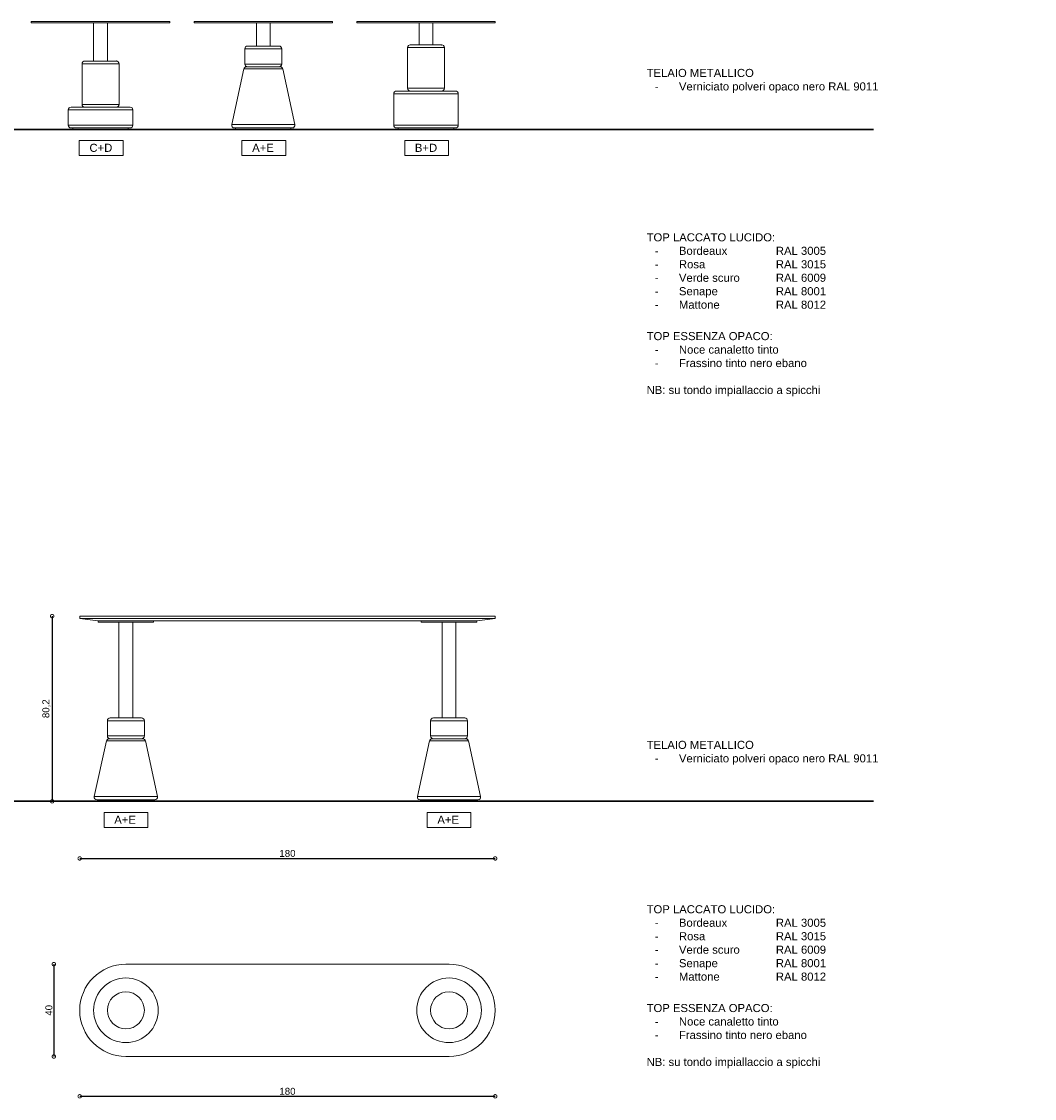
# Model space of a CAD drawing. Header units: millimetres. Extents: x 212 to 4870, y -1159 to 1622.
# Tile 13 of 21: x 3345 to 3784, y 486 to 952. Entities that reach past the tile are written whole.
import ezdxf

# ---------------------------------------------------------------- set-up
doc = ezdxf.new("R2010")
doc.units = ezdxf.units.MM
doc.header["$PDSIZE"] = -1
doc.layers.get('0').update_dxf_attribs({"lineweight": 9})
doc.layers.add('FORMAT', color=7, linetype='Continuous')
doc.styles.get("Standard").update_dxf_attribs({"font": 'Arial.ttf'})
doc.dimstyles.new('ISO-25', dxfattribs={"dimtxt": 3, "dimasz": 3, "dimexe": 1.25, "dimexo": 0.625, "dimtad": 1, "dimdec": 1, "dimtxsty": 'Standard', "dimblk": 'DOTSMALL', "dimblk1": 'DOTSMALL', "dimblk2": 'DOTSMALL', "dimcen": 2.5, "dimse1": 1, "dimse2": 1, "dimadec": 0, "dimazin": 0, "dimtfac": 1, "dimtdec": 1, "dimtmove": 0, "dimatfit": 3, "dimldrblk": 'DOTSMALL', "dimfxl": 1, "dimarcsym": 0})

# ---------------------------------------------------------------- blocks, each defined once
blk = doc.blocks.new('_DotSmall')
at = {"color": 0, "linetype": 'ByBlock', "const_width": 0.5}
blk.add_lwpolyline([(-0.0625, 0, 1), (0.0625, 0, 1)], format="xyb", close=True, dxfattribs=at)
blk = doc.blocks.new('*D30')
at = {"color": 0, "lineweight": -2, "transparency": 16777216}
blk.add_line((3358.17, 694.85), (3358.17, 614.65), dxfattribs=at)
at = {"layer": 'Defpoints', "color": 0, "transparency": 16777216}
for p in [(3370.12, 694.85), (3358.17, 614.65), (3370.12, 614.65)]:
    blk.add_point(p, dxfattribs=at)
at = {"color": 0, "lineweight": -2, "transparency": 16777216, "xscale": 3, "yscale": 3, "zscale": 3}
for p, rotation in [((3358.17, 694.85), 90), ((3358.17, 614.65), 270)]:
    blk.add_blockref('_DotSmall', p, dxfattribs=dict(at, rotation=rotation))
at = {"color": 0, "transparency": 16777216, "insert": (3355.73, 654.75), "char_height": 3, "attachment_point": 5, "rotation": 90}
blk.add_mtext('80,2', dxfattribs=at)
blk = doc.blocks.new('*D31')
at = {"color": 0, "lineweight": -2, "transparency": 16777216}
blk.add_line((3370.12, 589.89), (3550.12, 589.89), dxfattribs=at)
at = {"layer": 'Defpoints', "color": 0, "transparency": 16777216}
for p in [(3370.12, 693.85), (3550.12, 694.85), (3550.12, 589.89)]:
    blk.add_point(p, dxfattribs=at)
at = {"color": 0, "lineweight": -2, "transparency": 16777216, "xscale": 3, "yscale": 3, "zscale": 3, "rotation": 180}
blk.add_blockref('_DotSmall', (3370.12, 589.89), dxfattribs=at)
at = {"color": 0, "lineweight": -2, "transparency": 16777216, "xscale": 3, "yscale": 3, "zscale": 3}
blk.add_blockref('_DotSmall', (3550.12, 589.89), dxfattribs=at)
at = {"color": 0, "transparency": 16777216, "insert": (3460.12, 592.04), "char_height": 3, "attachment_point": 5}
blk.add_mtext('180', dxfattribs=at)
blk = doc.blocks.new('*D32')
at = {"color": 0, "lineweight": -2, "transparency": 16777216}
blk.add_line((3358.91, 544.11), (3358.91, 504.11), dxfattribs=at)
at = {"layer": 'Defpoints', "color": 0, "transparency": 16777216}
for p in [(3390.12, 544.11), (3358.91, 504.11), (3390.12, 504.11)]:
    blk.add_point(p, dxfattribs=at)
at = {"color": 0, "lineweight": -2, "transparency": 16777216, "xscale": 3, "yscale": 3, "zscale": 3}
for p, rotation in [((3358.91, 544.11), 90), ((3358.91, 504.11), 270)]:
    blk.add_blockref('_DotSmall', p, dxfattribs=dict(at, rotation=rotation))
at = {"color": 0, "transparency": 16777216, "insert": (3356.77, 524.11), "char_height": 3, "attachment_point": 5, "rotation": 90}
blk.add_mtext('40', dxfattribs=at)
blk = doc.blocks.new('*D33')
at = {"color": 0, "lineweight": -2, "transparency": 16777216}
blk.add_line((3370.12, 486.87), (3550.12, 486.87), dxfattribs=at)
at = {"layer": 'Defpoints', "color": 0, "transparency": 16777216}
for p in [(3370.12, 524.11), (3550.12, 524.11), (3550.12, 486.87)]:
    blk.add_point(p, dxfattribs=at)
at = {"color": 0, "lineweight": -2, "transparency": 16777216, "xscale": 3, "yscale": 3, "zscale": 3, "rotation": 180}
blk.add_blockref('_DotSmall', (3370.12, 486.87), dxfattribs=at)
at = {"color": 0, "lineweight": -2, "transparency": 16777216, "xscale": 3, "yscale": 3, "zscale": 3}
blk.add_blockref('_DotSmall', (3550.12, 486.87), dxfattribs=at)
at = {"color": 0, "transparency": 16777216, "insert": (3460.12, 489.02), "char_height": 3, "attachment_point": 5}
blk.add_mtext('180', dxfattribs=at)

msp = doc.modelspace()

# ---------------------------------------------------------------- linework, layer by layer
at = {"color": 7, "linetype": 'Continuous', "lineweight": 9}
for p, q in [((3349.15, 952.39), (3349.15, 951.89)), ((3349.15, 952.39), (3379.15, 952.39)), ((3349.15, 951.89), (3379.15, 951.89)), ((3376.15, 951.89), (3376.15, 935.29)), ((3379.15, 952.39), (3409.15, 952.39)), ((3379.15, 951.89), (3409.15, 951.89)), ((3382.15, 935.29), (3382.15, 951.89)), ((3409.15, 951.89), (3409.15, 952.39)), ((3419.65, 952.39), (3419.65, 951.89)), ((3419.65, 952.39), (3449.65, 952.39)), ((3419.65, 951.89), (3449.65, 951.89)), ((3446.65, 951.89), (3446.65, 941.79)), ((3449.65, 952.39), (3479.65, 952.39)), ((3449.65, 951.89), (3479.65, 951.89)), ((3452.65, 941.79), (3452.65, 951.89)), ((3479.65, 951.89), (3479.65, 952.39)), ((3490.14, 952.39), (3490.14, 951.89)), ((3490.14, 952.39), (3520.14, 952.39)), ((3490.14, 951.89), (3520.14, 951.89)), ((3517.14, 951.89), (3517.14, 942.29)), ((3520.14, 952.39), (3550.14, 952.39)), ((3520.14, 951.89), (3550.14, 951.89)), ((3523.14, 942.29), (3523.14, 951.89)), ((3550.14, 951.89), (3550.14, 952.39)), ((3513.34, 942.29), (3526.6, 942.29)), ((3526.54, 942.29), (3513.34, 942.29)), ((3526.94, 942.29), (3526.54, 942.29)), ((3526.6, 942.29), (3526.94, 942.29)), ((3441.65, 940.59), (3441.65, 933.99)), ((3442.85, 941.79), (3442.99, 941.79)), ((3442.99, 941.79), (3456.45, 941.79)), ((3457.65, 933.99), (3457.65, 940.59)), ((3512.14, 941.09), (3512.14, 923.49)), ((3528.14, 923.49), (3528.14, 941.09)), ((3371.15, 934.09), (3371.15, 916.49)), ((3372.35, 935.29), (3385.61, 935.29)), ((3385.55, 935.29), (3372.35, 935.29)), ((3385.95, 935.29), (3385.55, 935.29)), ((3385.61, 935.29), (3385.95, 935.29)), ((3387.15, 916.49), (3387.15, 934.09)), ((3441.19, 931.84), (3435.96, 907.74)), ((3442.36, 932.79), (3443.43, 932.79)), ((3443.43, 932.79), (3456.93, 932.79)), ((3463.33, 907.74), (3458.1, 931.84)), ((3506.14, 921.09), (3506.14, 907.49)), ((3507.34, 922.29), (3532.94, 922.29)), ((3534.14, 907.49), (3534.14, 921.09)), ((3366.35, 915.29), (3391.95, 915.29)), ((3365.15, 914.09), (3365.15, 907.49)), ((3393.15, 907.49), (3393.15, 914.09)), ((3391.95, 906.29), (3366.35, 906.29)), ((3367.15, 906.29), (3367.15, 905.69)), ((3379.15, 905.69), (3367.15, 905.69)), ((3391.15, 905.69), (3379.15, 905.69)), ((3391.15, 905.69), (3391.15, 906.29)), ((3462.16, 906.29), (3437.13, 906.29)), ((3437.65, 906.29), (3437.65, 905.69)), ((3449.65, 905.69), (3437.65, 905.69)), ((3461.65, 905.69), (3449.65, 905.69)), ((3461.65, 905.69), (3461.65, 906.29)), ((3518.52, 906.29), (3507.34, 906.29)), ((3508.14, 906.29), (3508.14, 905.69)), ((3532.14, 905.69), (3508.14, 905.69)), ((3532.94, 906.29), (3518.52, 906.29)), ((3532.14, 905.69), (3532.14, 906.29)), ((3370.12, 694.85), (3370.12, 693.85)), ((3370.12, 694.85), (3390.12, 694.85)), ((3370.12, 693.85), (3378.12, 692.85)), ((3390.12, 693.85), (3370.12, 693.85)), ((3378.12, 692.85), (3378.12, 692.25)), ((3390.12, 692.85), (3378.12, 692.85)), ((3378.12, 692.25), (3390.12, 692.25)), ((3387.12, 692.25), (3387.12, 650.75)), ((3390.12, 694.85), (3530.12, 694.85)), ((3530.12, 693.85), (3390.12, 693.85)), ((3530.12, 692.85), (3390.12, 692.85)), ((3390.12, 692.25), (3402.12, 692.25)), ((3393.12, 650.75), (3393.12, 692.25)), ((3402.12, 692.25), (3402.12, 692.85)), ((3518.12, 692.85), (3518.12, 692.25)), ((3518.12, 692.25), (3530.12, 692.25)), ((3527.12, 692.25), (3527.12, 650.75)), ((3530.12, 694.85), (3550.12, 694.85)), ((3550.12, 693.85), (3530.12, 693.85)), ((3542.12, 692.85), (3530.12, 692.85)), ((3530.12, 692.25), (3542.12, 692.25)), ((3533.12, 650.75), (3533.12, 692.25)), ((3550.12, 693.85), (3542.12, 692.85)), ((3542.12, 692.25), (3542.12, 692.85)), ((3550.12, 693.85), (3550.12, 694.85)), ((3382.12, 649.55), (3382.12, 642.95)), ((3383.32, 650.75), (3383.46, 650.75)), ((3383.46, 650.75), (3396.92, 650.75)), ((3398.12, 642.95), (3398.12, 649.55)), ((3522.12, 649.55), (3522.12, 642.95)), ((3523.32, 650.75), (3523.46, 650.75)), ((3523.46, 650.75), (3536.92, 650.75)), ((3538.12, 642.95), (3538.12, 649.55)), ((3381.66, 640.8), (3376.43, 616.7)), ((3382.84, 641.75), (3383.9, 641.75)), ((3383.9, 641.75), (3397.4, 641.75)), ((3403.8, 616.7), (3398.57, 640.8)), ((3521.66, 640.8), (3516.43, 616.7)), ((3522.84, 641.75), (3523.9, 641.75)), ((3523.9, 641.75), (3537.4, 641.75)), ((3543.8, 616.7), (3538.57, 640.8)), ((3402.63, 615.25), (3377.61, 615.25)), ((3378.12, 615.25), (3378.12, 614.65)), ((3390.12, 614.65), (3378.12, 614.65)), ((3402.12, 614.65), (3390.12, 614.65)), ((3402.12, 614.65), (3402.12, 615.25)), ((3542.63, 615.25), (3517.61, 615.25)), ((3518.12, 615.25), (3518.12, 614.65)), ((3530.12, 614.65), (3518.12, 614.65)), ((3542.12, 614.65), (3530.12, 614.65)), ((3542.12, 614.65), (3542.12, 615.25))]:
    msp.add_line(p, q, dxfattribs=at)
at = {"color": 1, "linetype": 'Continuous', "lineweight": 9}
for p, q in [((3441.81, 940.59), (3441.65, 940.59)), ((3441.65, 933.99), (3441.81, 933.99)), ((3527.74, 923.49), (3528.14, 923.49)), ((3386.75, 916.49), (3387.15, 916.49)), ((3382.29, 649.55), (3382.12, 649.55)), ((3522.29, 649.55), (3522.12, 649.55)), ((3382.12, 642.95), (3382.29, 642.95)), ((3522.12, 642.95), (3522.29, 642.95))]:
    msp.add_line(p, q, dxfattribs=at)
at = {"color": 252, "linetype": 'Continuous', "lineweight": 9}
for p, q in [((3457.65, 940.59), (3441.81, 940.59)), ((3527.74, 941.09), (3512.14, 941.09)), ((3528.14, 941.09), (3527.74, 941.09)), ((3386.75, 934.09), (3371.15, 934.09)), ((3387.15, 934.09), (3386.75, 934.09)), ((3441.81, 933.99), (3457.65, 933.99)), ((3442.43, 931.84), (3441.19, 931.84)), ((3458.1, 931.84), (3442.43, 931.84)), ((3518.36, 921.09), (3506.14, 921.09)), ((3512.14, 923.49), (3527.74, 923.49)), ((3534.14, 921.09), (3518.36, 921.09)), ((3371.15, 916.49), (3386.75, 916.49)), ((3393.15, 914.09), (3365.15, 914.09)), ((3365.15, 907.49), (3393.15, 907.49)), ((3435.96, 907.74), (3437.96, 907.74)), ((3437.96, 907.74), (3463.33, 907.74)), ((3506.14, 907.49), (3518.36, 907.49)), ((3518.36, 907.49), (3534.14, 907.49)), ((3398.12, 649.55), (3382.29, 649.55)), ((3538.12, 649.55), (3522.29, 649.55)), ((3382.9, 640.8), (3381.66, 640.8)), ((3382.29, 642.95), (3398.12, 642.95)), ((3398.57, 640.8), (3382.9, 640.8)), ((3522.9, 640.8), (3521.66, 640.8)), ((3522.29, 642.95), (3538.12, 642.95)), ((3538.57, 640.8), (3522.9, 640.8)), ((3376.43, 616.7), (3378.44, 616.7)), ((3378.44, 616.7), (3403.8, 616.7)), ((3516.43, 616.7), (3518.44, 616.7)), ((3518.44, 616.7), (3543.8, 616.7))]:
    msp.add_line(p, q, dxfattribs=at)
at = {"lineweight": 30}
for p, q in [((3069.25, 905.69), (3714, 905.69)), ((3069.25, 614.65), (3714, 614.65))]:
    msp.add_line(p, q, dxfattribs=at)
for p, q in [((3390.12, 544.11), (3530.12, 544.11)), ((3530.12, 504.11), (3390.12, 504.11))]:
    msp.add_line(p, q)
for points in [[(3369.92, 900.89), (3388.9, 900.89), (3388.9, 894.38), (3369.92, 894.38)], [(3440.42, 900.89), (3459.4, 900.89), (3459.4, 894.38), (3440.42, 894.38)], [(3510.91, 900.89), (3529.9, 900.89), (3529.9, 894.38), (3510.91, 894.38)], [(3380.67, 609.85), (3399.65, 609.85), (3399.65, 603.34), (3380.67, 603.34)], [(3520.65, 609.85), (3539.63, 609.85), (3539.63, 603.34), (3520.65, 603.34)]]:
    msp.add_lwpolyline(points, close=True)
at = {"color": 252, "linetype": 'Continuous', "lineweight": 9}
for centre, radius in [((3390.12, 524.11), 14), ((3530.12, 524.11), 14), ((3390.12, 524.11), 8), ((3530.12, 524.11), 8)]:
    msp.add_circle(centre, radius, dxfattribs=at)
at = {"color": 7, "linetype": 'Continuous', "lineweight": 9}
for centre, start, end in [((3513.34, 941.09), 90, 180), ((3526.94, 941.09), 0, 90), ((3442.85, 940.59), 90, 180), ((3456.45, 940.59), 0, 90), ((3372.35, 934.09), 90, 180), ((3385.95, 934.09), 0, 90), ((3442.85, 933.99), 180, 270), ((3456.45, 933.99), 270, 0), ((3442.36, 931.59), 90, 167.7577), ((3456.93, 931.59), 12.2423, 90), ((3507.34, 921.09), 90, 180), ((3513.34, 923.49), 180, 270), ((3526.94, 923.49), 270, 0), ((3532.94, 921.09), 0, 90), ((3366.35, 914.09), 90, 180), ((3372.35, 916.49), 180, 270), ((3385.95, 916.49), 270, 0), ((3391.95, 914.09), 0, 90), ((3366.35, 907.49), 180, 270), ((3391.95, 907.49), 270, 0), ((3437.13, 907.49), 167.7577, 270), ((3462.16, 907.49), 270, 12.2423), ((3507.34, 907.49), 180, 270), ((3532.94, 907.49), 270, 0), ((3383.32, 649.55), 90, 180), ((3396.92, 649.55), 0, 90), ((3523.32, 649.55), 90, 180), ((3536.92, 649.55), 0, 90), ((3382.84, 640.55), 90, 167.7577), ((3383.32, 642.95), 180, 270), ((3396.92, 642.95), 270, 0), ((3397.4, 640.55), 12.2423, 90), ((3522.84, 640.55), 90, 167.7577), ((3523.32, 642.95), 180, 270), ((3536.92, 642.95), 270, 0), ((3537.4, 640.55), 12.2423, 90), ((3377.61, 616.45), 167.7577, 270), ((3402.63, 616.45), 270, 12.2423), ((3517.61, 616.45), 167.7577, 270), ((3542.63, 616.45), 270, 12.2423)]:
    msp.add_arc(centre, 1.2, start, end, dxfattribs=at)
for centre, start, end in [((3390.12, 524.11), 90, 270), ((3530.12, 524.11), 270, 90)]:
    msp.add_arc(centre, 20, start, end)
at = {"layer": 'FORMAT', "color": 7, "lineweight": 9}
for p in [(3526.94, 942.29), (3385.95, 935.29)]:
    msp.add_point(p, dxfattribs=at)

# ---------------------------------------------------------------- texts
at = {"char_height": 3.5, "attachment_point": 1}
for s, width, gutter_width, insert in [('TELAIO METALLICO\\P\\pi-10.5,l14,t14;-^IVerniciato polveri opaco nero RAL 9011', 1303.6008, 1, (3615.72, 931.87)), ('C+D', 48.7685, 17.5, (3374.34, 899.45)), ('A+E', 48.7685, 17.5, (3444.84, 899.45)), ('B+D', 48.7685, 17.5, (3515.33, 899.45)), ('TOP LACCATO LUCIDO:\\P\\pi-10.5,l14,t14,42,56;-^IBordeaux ^I^IRAL 3005\\P\\pt14,28,42,56;-^IRosa ^I^I^IRAL 3015\\P\\pt14,42,56;-^IVerde scuro ^I^IRAL 6009\\P-^ISenape ^I^IRAL 8001\\P-^IMattone ^I^IRAL 8012', 1303.6008, 1, (3615.72, 860.67)), ('TOP ESSENZA OPACO:\\P\\pi-10.5,l14,t14;-^INoce canaletto tinto\\P-^IFrassino tinto nero ebano\\P\\pi0,l0,tz;\\PNB: su tondo impiallaccio a spicchi', 1303.6008, 1, (3615.72, 817.89)), ('TELAIO METALLICO\\P\\pi-10.5,l14,t14;-^IVerniciato polveri opaco nero RAL 9011', 1303.6008, 1, (3615.72, 640.83)), ('A+E', 48.7685, 17.5, (3385.09, 608.41)), ('A+E', 48.7685, 17.5, (3525.07, 608.41)), ('TOP LACCATO LUCIDO:\\P\\pi-10.5,l14,t14,42,56;-^IBordeaux ^I^IRAL 3005\\P\\pt14,28,42,56;-^IRosa ^I^I^IRAL 3015\\P\\pt14,42,56;-^IVerde scuro ^I^IRAL 6009\\P-^ISenape ^I^IRAL 8001\\P-^IMattone ^I^IRAL 8012', 1303.6008, 1, (3615.72, 569.63)), ('TOP ESSENZA OPACO:\\P\\pi-10.5,l14,t14;-^INoce canaletto tinto\\P-^IFrassino tinto nero ebano\\P\\pi0,l0,tz;\\PNB: su tondo impiallaccio a spicchi', 1303.6008, 1, (3615.72, 526.85))]:
    msp.add_mtext_dynamic_manual_height_columns(s, width=width, gutter_width=gutter_width, heights=[0], dxfattribs=dict(at, insert=insert))

# ---------------------------------------------------------------- dimensions: what is measured, and where the dimension line sits
for base, p1, p2, picture, middle in [((3358.17, 614.65), (3370.12, 694.85), (3370.12, 614.65), '*D30', (3355.73, 654.75)), ((3358.91, 504.11), (3390.12, 544.11), (3390.12, 504.11), '*D32', (3356.77, 524.11))]:
    dim = msp.add_linear_dim(base=base, p1=p1, p2=p2, angle=90, dimstyle='ISO-25')
    dim.commit()
    dim.dimension.update_dxf_attribs({"geometry": picture, "text_midpoint": middle})
for base, p1, p2, picture, middle in [((3550.12, 589.89), (3370.12, 693.85), (3550.12, 694.85), '*D31', (3460.12, 592.04)), ((3550.12, 486.87), (3370.12, 524.11), (3550.12, 524.11), '*D33', (3460.12, 489.02))]:
    dim = msp.add_linear_dim(base=base, p1=p1, p2=p2, dimstyle='ISO-25')
    dim.commit()
    dim.dimension.update_dxf_attribs({"geometry": picture, "text_midpoint": middle})

doc.saveas('drawing.dxf')
